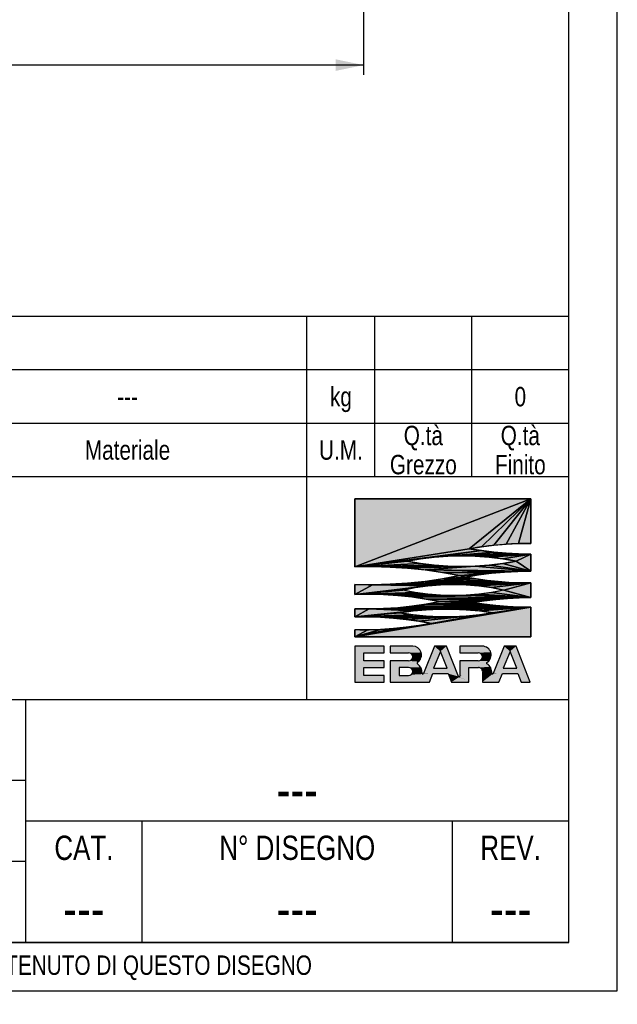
# Model space of a CAD drawing. Header units: millimetres. Extents: x 0 to 840, y -3 to 594.
# Tile 7 of 10: x 717 to 840, y -3 to 200. Entities that reach past the tile are written whole.
import ezdxf

# ---------------------------------------------------------------- set-up
doc = ezdxf.new("R2010")
doc.units = ezdxf.units.MM
doc.header["$LTSCALE"] = 46.2
doc.layers.get('0').update_dxf_attribs({"linetype": 'CONTINUOUS'})
doc.layers.add('DETTAGLI', color=7, linetype='CONTINUOUS')
doc.layers.add('QUOTE', color=7, linetype='CONTINUOUS')
doc.styles.get("Standard").update_dxf_attribs({"font": 'txt', "width": 0.8})
doc.dimstyles.new('DIMSTYLE_1', dxfattribs={"dimtxt": 6, "dimasz": 5.8, "dimexe": 1, "dimexo": 2, "dimgap": 0.75, "dimtad": 1, "dimdec": 3, "dimtxsty": 'Standard', "dimblk": '_FILLED', "dimblk1": '_FILLED', "dimblk2": '_FILLED', "dimcen": 0.09, "dimadec": 0, "dimazin": 0, "dimtp": 0.5, "dimtm": 0.5, "dimtfac": 1, "dimtdec": 3, "dimtofl": 0, "dimtmove": 0, "dimatfit": 3, "dimldrblk": '_FILLED', "dimfxl": 1, "dimtolj": 1, "dimarcsym": 0})

# ---------------------------------------------------------------- blocks, each defined once
blk = doc.blocks.new('SYMBOL_6_BL0', base_point=(804.25, 82.53))
at = {"color": 7, "linetype": 'Continuous'}
for p, q in [((822.18, 101.41), (785.87, 87.4)), ((785.87, 101.41), (785.87, 87.4)), ((785.87, 87.4), (822.18, 101.41)), ((822.18, 101.41), (785.87, 101.41)), ((785.87, 101.41), (822.18, 101.41)), ((785.87, 87.4), (785.87, 101.41)), ((822.18, 101.41), (809.46, 91.15)), ((809.46, 91.15), (822.18, 101.41)), ((822.18, 101.41), (811.99, 91.55)), ((811.99, 91.55), (822.18, 101.41)), ((822.18, 101.41), (814.53, 91.86)), ((814.53, 91.86), (822.18, 101.41)), ((822.18, 101.41), (817.07, 92.08)), ((817.07, 92.08), (822.18, 101.41)), ((822.18, 101.41), (819.63, 92.21)), ((819.63, 92.21), (822.18, 101.41)), ((822.18, 92.25), (822.18, 101.41)), ((822.18, 101.41), (822.18, 92.25)), ((809.46, 91.15), (811.99, 91.55)), ((811.99, 91.55), (814.53, 91.86)), ((814.53, 91.86), (817.07, 92.08)), ((817.07, 92.08), (819.63, 92.21)), ((819.63, 92.21), (822.18, 92.25)), ((809.46, 91.15), (785.87, 87.4)), ((785.87, 87.4), (809.46, 91.15)), ((811.99, 90.75), (785.87, 87.4)), ((785.87, 87.4), (811.99, 90.75)), ((802.23, 89.43), (785.87, 87.4)), ((785.87, 87.4), (802.23, 89.43)), ((799.42, 89.08), (802.23, 89.43)), ((811.99, 90.75), (802.23, 89.43)), ((802.23, 89.43), (811.99, 90.75)), ((814.53, 90.44), (802.23, 89.43)), ((802.23, 89.43), (814.53, 90.44)), ((802.23, 89.43), (805.06, 89.64)), ((814.53, 90.44), (805.06, 89.64)), ((805.06, 89.64), (814.53, 90.44)), ((817.07, 90.22), (805.06, 89.64)), ((805.06, 89.64), (817.07, 90.22)), ((819.63, 90.09), (805.06, 89.64)), ((805.06, 89.64), (819.63, 90.09)), ((805.06, 89.64), (807.89, 89.71)), ((819.63, 90.09), (807.89, 89.71)), ((807.89, 89.71), (819.63, 90.09)), ((807.89, 89.71), (822.18, 90.05)), ((822.18, 90.05), (807.89, 89.71)), ((807.89, 89.71), (810.72, 89.64)), ((811.99, 90.75), (809.46, 91.15)), ((810.72, 89.64), (822.18, 90.05)), ((822.18, 90.05), (810.72, 89.64)), ((810.72, 89.64), (813.55, 89.43)), ((814.53, 90.44), (811.99, 90.75)), ((813.55, 89.43), (822.18, 90.05)), ((822.18, 90.05), (813.55, 89.43)), ((813.55, 89.43), (816.36, 89.08)), ((817.07, 90.22), (814.53, 90.44)), ((816.36, 89.08), (822.18, 90.05)), ((822.18, 90.05), (816.36, 89.08)), ((819.63, 90.09), (817.07, 90.22)), ((819.15, 88.59), (822.18, 90.05)), ((822.18, 90.05), (819.15, 88.59)), ((822.18, 90.05), (819.63, 90.09)), ((822.18, 86.51), (822.18, 90.05)), ((822.18, 90.05), (822.18, 86.51)), ((799.42, 89.08), (785.87, 87.4)), ((785.87, 87.4), (799.42, 89.08)), ((796.63, 88.59), (785.87, 87.4)), ((785.87, 87.4), (796.63, 88.59)), ((799.42, 88.1), (785.87, 87.4)), ((785.87, 87.4), (799.42, 88.1)), ((802.23, 87.75), (785.87, 87.4)), ((785.87, 87.4), (802.23, 87.75)), ((785.87, 87.4), (789.5, 87.46)), ((802.23, 87.75), (789.5, 87.46)), ((789.5, 87.46), (802.23, 87.75)), ((805.06, 87.54), (789.5, 87.46)), ((789.5, 87.46), (805.06, 87.54)), ((789.5, 87.46), (807.89, 87.47)), ((807.89, 87.47), (789.5, 87.46)), ((789.5, 87.46), (793.13, 87.37)), ((793.13, 87.37), (807.89, 87.47)), ((807.89, 87.47), (793.13, 87.37)), ((793.13, 87.37), (796.75, 87.14)), ((796.63, 88.59), (799.42, 89.08)), ((799.42, 88.1), (796.63, 88.59)), ((796.75, 87.14), (810.72, 87.54)), ((810.72, 87.54), (796.75, 87.14)), ((796.75, 87.14), (807.89, 87.47)), ((807.89, 87.47), (796.75, 87.14)), ((802.23, 87.75), (799.42, 88.1)), ((800.36, 86.77), (810.72, 87.54)), ((810.72, 87.54), (800.36, 86.77)), ((805.06, 87.54), (802.23, 87.75)), ((807.89, 87.47), (805.06, 87.54)), ((810.72, 87.54), (807.89, 87.47)), ((813.55, 87.75), (810.72, 87.54)), ((822.18, 86.51), (810.72, 87.54)), ((810.72, 87.54), (822.18, 86.51)), ((816.36, 88.1), (813.55, 87.75)), ((822.18, 86.51), (813.55, 87.75)), ((813.55, 87.75), (822.18, 86.51)), ((816.36, 89.08), (819.15, 88.59)), ((819.15, 88.59), (816.36, 88.1)), ((822.18, 86.51), (816.36, 88.1)), ((816.36, 88.1), (822.18, 86.51)), ((822.18, 86.51), (819.15, 88.59)), ((819.15, 88.59), (822.18, 86.51)), ((796.75, 87.14), (800.36, 86.77)), ((800.36, 86.77), (822.18, 86.51)), ((822.18, 86.51), (800.36, 86.77)), ((800.36, 86.77), (819.47, 86.48)), ((800.36, 86.77), (803.95, 86.25)), ((819.47, 86.48), (800.36, 86.77)), ((819.47, 86.48), (803.95, 86.25)), ((803.95, 86.25), (819.47, 86.48)), ((803.95, 86.25), (816.76, 86.34)), ((816.76, 86.34), (803.95, 86.25)), ((803.95, 86.25), (814.06, 86.1)), ((803.95, 86.25), (807.52, 85.6)), ((814.06, 86.1), (803.95, 86.25)), ((807.52, 85.6), (803.95, 84.94)), ((803.95, 84.94), (808.7, 85.31)), ((808.7, 85.31), (803.95, 84.94)), ((814.06, 86.1), (807.52, 85.6)), ((807.52, 85.6), (814.06, 86.1)), ((807.52, 85.6), (811.37, 85.76)), ((811.37, 85.76), (807.52, 85.6)), ((807.52, 85.6), (808.7, 85.31)), ((808.7, 85.31), (807.52, 85.6)), ((808.7, 85.31), (811.37, 85.76)), ((810.92, 84.92), (808.7, 85.31)), ((811.37, 85.76), (814.06, 86.1)), ((814.06, 86.1), (816.76, 86.34)), ((816.76, 86.34), (819.47, 86.48)), ((819.47, 86.48), (822.18, 86.51)), ((785.87, 83.79), (785.87, 81.71)), ((789.5, 83.73), (785.87, 83.79)), ((785.87, 81.71), (785.87, 83.79)), ((789.5, 83.73), (785.87, 81.71)), ((785.87, 81.71), (789.5, 83.73)), ((800.94, 83.49), (785.87, 81.71)), ((785.87, 81.71), (800.94, 83.49)), ((793.13, 83.82), (789.5, 83.73)), ((789.5, 83.73), (806.18, 83.78)), ((806.18, 83.78), (789.5, 83.73)), ((789.5, 83.73), (803.56, 83.71)), ((803.56, 83.71), (789.5, 83.73)), ((789.5, 83.73), (800.94, 83.49)), ((800.94, 83.49), (789.5, 83.73)), ((793.13, 83.82), (822.18, 84.1)), ((822.18, 84.1), (793.13, 83.82)), ((796.75, 84.05), (793.13, 83.82)), ((806.18, 83.78), (793.13, 83.82)), ((793.13, 83.82), (806.18, 83.78)), ((800.36, 84.42), (796.75, 84.05)), ((815.41, 84.36), (796.75, 84.05)), ((796.75, 84.05), (815.41, 84.36)), ((817.66, 84.2), (796.75, 84.05)), ((796.75, 84.05), (817.66, 84.2)), ((819.92, 84.11), (796.75, 84.05)), ((796.75, 84.05), (819.92, 84.11)), ((796.75, 84.05), (822.18, 84.1)), ((822.18, 84.1), (796.75, 84.05)), ((798.33, 83.13), (800.94, 83.49)), ((803.95, 84.94), (800.36, 84.42)), ((810.92, 84.92), (800.36, 84.42)), ((800.36, 84.42), (810.92, 84.92)), ((800.36, 84.42), (813.16, 84.6)), ((813.16, 84.6), (800.36, 84.42)), ((800.36, 84.42), (815.41, 84.36)), ((815.41, 84.36), (800.36, 84.42)), ((800.94, 83.49), (803.56, 83.71)), ((803.56, 83.71), (806.18, 83.78)), ((803.95, 84.94), (810.92, 84.92)), ((810.92, 84.92), (803.95, 84.94)), ((806.18, 83.78), (822.18, 84.1)), ((822.18, 84.1), (806.18, 83.78)), ((806.18, 83.78), (808.81, 83.71)), ((808.81, 83.71), (822.18, 84.1)), ((822.18, 84.1), (808.81, 83.71)), ((808.81, 83.71), (811.43, 83.49)), ((813.16, 84.6), (810.92, 84.92)), ((811.43, 83.49), (822.18, 84.1)), ((822.18, 84.1), (811.43, 83.49)), ((811.43, 83.49), (814.03, 83.13)), ((815.41, 84.36), (813.16, 84.6)), ((814.03, 83.13), (822.18, 84.1)), ((822.18, 84.1), (814.03, 83.13)), ((817.66, 84.2), (815.41, 84.36)), ((816.61, 82.63), (822.18, 84.1)), ((822.18, 84.1), (816.61, 82.63)), ((819.92, 84.11), (817.66, 84.2)), ((822.18, 84.1), (819.92, 84.11)), ((822.18, 81.07), (822.18, 84.1)), ((822.18, 84.1), (822.18, 81.07)), ((798.33, 83.13), (785.87, 81.71)), ((785.87, 81.71), (798.33, 83.13)), ((795.75, 82.63), (785.87, 81.71)), ((785.87, 81.71), (795.75, 82.63)), ((798.33, 82.15), (785.87, 81.71)), ((785.87, 81.71), (798.33, 82.15)), ((785.87, 81.71), (788.83, 81.76)), ((798.33, 82.15), (788.83, 81.76)), ((788.83, 81.76), (798.33, 82.15)), ((788.83, 81.76), (800.94, 81.8)), ((800.94, 81.8), (788.83, 81.76)), ((788.83, 81.76), (791.78, 81.69)), ((791.78, 81.69), (800.94, 81.8)), ((800.94, 81.8), (791.78, 81.69)), ((791.78, 81.69), (803.56, 81.6)), ((791.78, 81.69), (794.72, 81.51)), ((803.56, 81.6), (791.78, 81.69)), ((803.56, 81.6), (794.72, 81.51)), ((794.72, 81.51), (803.56, 81.6)), ((794.72, 81.51), (806.18, 81.53)), ((806.18, 81.53), (794.72, 81.51)), ((794.72, 81.51), (797.66, 81.21)), ((795.75, 82.63), (798.33, 83.13)), ((798.33, 82.15), (795.75, 82.63)), ((797.66, 81.21), (808.81, 81.6)), ((808.81, 81.6), (797.66, 81.21)), ((797.66, 81.21), (806.18, 81.53)), ((806.18, 81.53), (797.66, 81.21)), ((797.66, 81.21), (822.18, 81.07)), ((797.66, 81.21), (800.58, 80.78)), ((822.18, 81.07), (797.66, 81.21)), ((800.94, 81.8), (798.33, 82.15)), ((803.56, 81.6), (800.94, 81.8)), ((806.18, 81.53), (803.56, 81.6)), ((808.81, 81.6), (806.18, 81.53)), ((811.43, 81.8), (808.81, 81.6)), ((822.18, 81.07), (808.81, 81.6)), ((808.81, 81.6), (822.18, 81.07)), ((814.03, 82.15), (811.43, 81.8)), ((822.18, 81.07), (811.43, 81.8)), ((811.43, 81.8), (822.18, 81.07)), ((814.03, 83.13), (816.61, 82.63)), ((816.61, 82.63), (814.03, 82.15)), ((822.18, 81.07), (814.03, 82.15)), ((814.03, 82.15), (822.18, 81.07)), ((822.18, 81.07), (816.61, 82.63)), ((816.61, 82.63), (822.18, 81.07)), ((797.66, 79.29), (794.72, 78.99)), ((817.35, 79.25), (794.72, 78.99)), ((794.72, 78.99), (817.35, 79.25)), ((800.58, 79.71), (797.66, 79.29)), ((797.66, 79.29), (814.94, 79.45)), ((814.94, 79.45), (797.66, 79.29)), ((797.66, 79.29), (817.35, 79.25)), ((817.35, 79.25), (797.66, 79.29)), ((822.18, 81.07), (800.58, 80.78)), ((800.58, 80.78), (822.18, 81.07)), ((819.77, 81.02), (800.58, 80.78)), ((800.58, 80.78), (819.77, 81.02)), ((800.58, 80.78), (817.35, 80.89)), ((817.35, 80.89), (800.58, 80.78)), ((800.58, 80.78), (814.94, 80.69)), ((800.58, 80.78), (803.49, 80.25)), ((814.94, 80.69), (800.58, 80.78)), ((803.49, 80.25), (800.58, 79.71)), ((810.14, 80.07), (800.58, 79.71)), ((800.58, 79.71), (810.14, 80.07)), ((800.58, 79.71), (812.54, 79.72)), ((812.54, 79.72), (800.58, 79.71)), ((800.58, 79.71), (814.94, 79.45)), ((814.94, 79.45), (800.58, 79.71)), ((814.94, 80.69), (803.49, 80.25)), ((803.49, 80.25), (814.94, 80.69)), ((803.49, 80.25), (812.54, 80.42)), ((812.54, 80.42), (803.49, 80.25)), ((803.49, 80.25), (810.14, 80.07)), ((810.14, 80.07), (803.49, 80.25)), ((810.14, 80.07), (812.54, 80.42)), ((812.54, 79.72), (810.14, 80.07)), ((812.54, 80.42), (814.94, 80.69)), ((814.94, 79.45), (812.54, 79.72)), ((814.94, 80.69), (817.35, 80.89)), ((817.35, 79.25), (814.94, 79.45)), ((817.35, 80.89), (819.77, 81.02)), ((819.77, 79.13), (817.35, 79.25)), ((819.77, 81.02), (822.18, 81.07)), ((785.87, 73), (822.18, 79.07)), ((822.18, 79.07), (785.87, 73)), ((785.87, 78.78), (785.87, 77.08)), ((788.83, 78.73), (785.87, 78.78)), ((785.87, 77.08), (785.87, 78.78)), ((788.83, 78.73), (785.87, 77.08)), ((785.87, 77.08), (788.83, 78.73)), ((797.88, 78.31), (785.87, 77.08)), ((785.87, 77.08), (797.88, 78.31)), ((795.17, 77.92), (785.87, 77.08)), ((785.87, 77.08), (795.17, 77.92)), ((797.88, 77.53), (785.87, 77.08)), ((785.87, 77.08), (797.88, 77.53)), ((800.61, 77.26), (785.87, 77.08)), ((785.87, 77.08), (800.61, 77.26)), ((800.61, 77.26), (788.52, 77.1)), ((788.52, 77.1), (800.61, 77.26)), ((788.52, 77.1), (806.09, 77.13)), ((803.35, 77.13), (788.52, 77.1)), ((788.52, 77.1), (803.35, 77.13)), ((806.09, 77.13), (788.52, 77.1)), ((788.83, 78.73), (822.18, 79.07)), ((822.18, 79.07), (788.83, 78.73)), ((791.78, 78.8), (788.83, 78.73)), ((803.35, 78.7), (788.83, 78.73)), ((788.83, 78.73), (800.61, 78.57)), ((800.61, 78.57), (788.83, 78.73)), ((788.83, 78.73), (797.88, 78.31)), ((797.88, 78.31), (788.83, 78.73)), ((788.83, 78.73), (803.35, 78.7)), ((791.17, 77.03), (806.09, 77.13)), ((806.09, 77.13), (791.17, 77.03)), ((791.78, 78.8), (822.18, 79.07)), ((822.18, 79.07), (791.78, 78.8)), ((794.72, 78.99), (791.78, 78.8)), ((793.82, 76.86), (806.09, 77.13)), ((806.09, 77.13), (793.82, 76.86)), ((819.77, 79.13), (794.72, 78.99)), ((794.72, 78.99), (819.77, 79.13)), ((794.72, 78.99), (822.18, 79.07)), ((822.18, 79.07), (794.72, 78.99)), ((795.17, 77.92), (797.88, 78.31)), ((797.88, 77.53), (795.17, 77.92)), ((796.46, 76.59), (808.83, 77.26)), ((808.83, 77.26), (796.46, 76.59)), ((796.46, 76.59), (806.09, 77.13)), ((806.09, 77.13), (796.46, 76.59)), ((797.88, 78.31), (800.61, 78.57)), ((800.61, 77.26), (797.88, 77.53)), ((799.08, 75.31), (822.18, 79.07)), ((822.18, 79.07), (799.08, 75.31)), ((799.08, 76.23), (811.56, 77.53)), ((811.56, 77.53), (799.08, 76.23)), ((799.08, 76.23), (808.83, 77.26)), ((808.83, 77.26), (799.08, 76.23)), ((800.61, 78.57), (803.35, 78.7)), ((803.35, 77.13), (800.61, 77.26)), ((801.69, 75.76), (822.18, 79.07)), ((822.18, 79.07), (801.69, 75.76)), ((801.69, 75.76), (814.28, 77.92)), ((814.28, 77.92), (801.69, 75.76)), ((801.69, 75.76), (811.56, 77.53)), ((811.56, 77.53), (801.69, 75.76)), ((803.35, 78.7), (822.18, 79.07)), ((822.18, 79.07), (803.35, 78.7)), ((803.35, 78.7), (806.09, 78.7)), ((806.09, 77.13), (803.35, 77.13)), ((806.09, 78.7), (822.18, 79.07)), ((822.18, 79.07), (806.09, 78.7)), ((806.09, 78.7), (808.83, 78.57)), ((808.83, 77.26), (806.09, 77.13)), ((808.83, 78.57), (822.18, 79.07)), ((822.18, 79.07), (808.83, 78.57)), ((808.83, 78.57), (811.56, 78.31)), ((811.56, 77.53), (808.83, 77.26)), ((811.56, 78.31), (822.18, 79.07)), ((822.18, 79.07), (811.56, 78.31)), ((811.56, 78.31), (814.28, 77.92)), ((814.28, 77.92), (811.56, 77.53)), ((814.28, 77.92), (822.18, 79.07)), ((822.18, 79.07), (814.28, 77.92)), ((822.18, 79.07), (819.77, 79.13)), ((822.18, 73), (822.18, 79.07)), ((822.18, 79.07), (822.18, 73)), ((785.87, 77.08), (788.52, 77.1)), ((785.87, 73), (799.08, 75.31)), ((799.08, 75.31), (785.87, 73)), ((788.52, 77.1), (791.17, 77.03)), ((791.17, 77.03), (793.82, 76.86)), ((793.82, 76.86), (796.46, 76.59)), ((796.46, 76.59), (799.08, 76.23)), ((799.08, 75.31), (796.46, 74.95)), ((799.08, 76.23), (801.69, 75.76)), ((801.69, 75.76), (799.08, 75.31)), ((785.87, 73), (796.46, 74.95)), ((796.46, 74.95), (785.87, 73)), ((785.87, 73), (793.82, 74.68)), ((793.82, 74.68), (785.87, 73)), ((785.87, 73), (791.17, 74.51)), ((791.17, 74.51), (785.87, 73)), ((785.87, 74.46), (785.87, 73)), ((788.52, 74.44), (785.87, 74.46)), ((785.87, 73), (785.87, 74.46)), ((785.87, 73), (788.52, 74.44)), ((788.52, 74.44), (785.87, 73)), ((791.17, 74.51), (788.52, 74.44)), ((793.82, 74.68), (791.17, 74.51)), ((796.46, 74.95), (793.82, 74.68)), ((785.87, 73), (822.18, 73)), ((822.18, 73), (785.87, 73)), ((791.93, 71.05), (785.87, 71.05)), ((785.87, 71.05), (785.87, 63.66)), ((791.93, 69.71), (791.93, 71.05)), ((797.81, 71.05), (793.16, 71.05)), ((793.16, 71.05), (793.16, 69.71)), ((802.29, 71.05), (800.03, 65.39)), ((804.75, 71.05), (802.29, 71.05)), ((807.25, 64.8), (804.75, 71.05)), ((812.17, 71.05), (807.52, 71.05)), ((807.52, 71.05), (807.52, 69.71)), ((816.65, 71.05), (814.39, 65.41)), ((819.11, 71.05), (816.65, 71.05)), ((822.06, 63.66), (819.11, 71.05)), ((787.72, 69.71), (791.93, 69.71)), ((787.72, 68.02), (787.72, 69.71)), ((793.16, 69.71), (796.97, 69.71)), ((803.52, 69.99), (802.12, 66.5)), ((804.91, 66.5), (803.52, 69.99)), ((807.52, 69.71), (811.33, 69.71)), ((817.88, 69.99), (816.48, 66.5)), ((819.27, 66.5), (817.88, 69.99)), ((791.93, 68.02), (787.72, 68.02)), ((791.93, 66.69), (791.93, 68.02)), ((796.97, 68.02), (793.16, 68.02)), ((793.16, 68.02), (793.16, 63.66)), ((811.33, 68.02), (807.52, 68.02)), ((807.52, 68.02), (807.52, 64.85)), ((787.72, 66.69), (791.93, 66.69)), ((787.72, 64.99), (787.72, 66.69)), ((791.93, 64.99), (787.72, 64.99)), ((791.93, 63.66), (791.93, 64.99)), ((796.97, 66.69), (795, 66.69)), ((795, 66.69), (795, 64.99)), ((795, 64.99), (796.97, 64.99)), ((801.24, 63.66), (801.94, 65.4)), ((801.94, 65.4), (805.1, 65.4)), ((802.12, 66.5), (804.91, 66.5)), ((805.1, 65.4), (805.79, 63.66)), ((809.36, 66.69), (811.37, 66.69)), ((809.36, 63.66), (809.36, 66.69)), ((812.17, 65.87), (812.17, 63.66)), ((815.6, 63.66), (816.3, 65.4)), ((816.3, 65.4), (819.46, 65.4)), ((816.48, 66.5), (819.27, 66.5)), ((819.46, 65.4), (820.15, 63.66)), ((785.87, 63.66), (791.93, 63.66)), ((793.16, 63.66), (801.24, 63.66)), ((805.79, 63.66), (809.36, 63.66)), ((812.17, 63.66), (815.6, 63.66)), ((820.15, 63.66), (822.06, 63.66))]:
    blk.add_line(p, q, dxfattribs=at)
for centre, radius, start, end in [((822.08, 19.39), 72.86, 89.9211, 99.9748), ((807.89, 32.57), 57.14, 78.6329, 101.3671), ((822.08, 162.71), 72.67, 259.9974, 270.0791), ((789.13, -4.15), 91.61, 78.415, 92.0347), ((807.89, 144.64), 57.17, 258.6407, 281.3593), ((789.13, 175.34), 91.61, 267.9653, 281.585), ((821.62, 16), 70.51, 89.5451, 100.5654), ((821.39, 150.82), 66.73, 259.0346, 270.6838), ((806.18, 35.66), 48.12, 77.4794, 102.5209), ((788.62, 8.02), 73.74, 78.37, 92.1352), ((806.18, 131.18), 49.65, 257.8721, 282.1282), ((788.62, 152.47), 73.74, 267.8648, 281.63), ((822.62, 2.61), 78.46, 90.321, 99.1535), ((822.62, 157.53), 78.46, 260.8465, 269.679), ((804.72, 21.31), 57.41, 80.419, 99.581), ((804.72, 134.43), 57.31, 260.4022, 279.5978), ((787.9, 5.53), 71.57, 78.8935, 91.6259), ((787.83, 147.3), 72.86, 268.4651, 280.9705), ((797.81, 69.24), 1.81, 303.3213, 89.9975), ((812.18, 69.24), 1.81, 300.7885, 90.0231), ((796.97, 68.87), 0.846, 270.0055, 89.9945), ((811.33, 68.87), 0.846, 270.0055, 89.9945), ((798.92, 67.56), 0.2, 123.3413, 236.2957), ((797.62, 65.61), 2.14, 355.8945, 56.313), ((813.17, 67.56), 0.14, 120.8173, 238.5397), ((811.98, 65.61), 2.15, 356.413, 58.5531), ((796.97, 65.84), 0.846, 270.0056, 89.9944), ((799.9, 65.45), 0.14, 175.9511, 338.0176), ((811.37, 65.88), 0.809, 359.4794, 89.9999), ((814.26, 65.47), 0.14, 176.4576, 338.0865), ((807.38, 64.85), 0.14, 201.7137, 0.004)]:
    blk.add_arc(centre, radius, start, end, dxfattribs=at)
for points in [[(785.87, 87.4), (822.18, 101.41), (809.46, 91.15)], [(785.87, 87.4), (785.87, 101.41), (822.18, 101.41)], [(809.46, 91.15), (822.18, 101.41), (811.99, 91.55)], [(811.99, 91.55), (822.18, 101.41), (814.53, 91.86)], [(814.53, 91.86), (822.18, 101.41), (817.07, 92.08)], [(817.07, 92.08), (822.18, 101.41), (819.63, 92.21)], [(819.63, 92.21), (822.18, 101.41), (822.18, 92.25)], [(785.87, 87.4), (809.46, 91.15), (811.99, 90.75)], [(785.87, 87.4), (811.99, 90.75), (802.23, 89.43)], [(785.87, 87.4), (802.23, 89.43), (799.42, 89.08)], [(802.23, 89.43), (811.99, 90.75), (814.53, 90.44)], [(802.23, 89.43), (814.53, 90.44), (805.06, 89.64)], [(805.06, 89.64), (814.53, 90.44), (817.07, 90.22)], [(805.06, 89.64), (817.07, 90.22), (819.63, 90.09)], [(805.06, 89.64), (819.63, 90.09), (807.89, 89.71)], [(807.89, 89.71), (819.63, 90.09), (822.18, 90.05)], [(822.18, 90.05), (810.72, 89.64), (807.89, 89.71)], [(822.18, 90.05), (813.55, 89.43), (810.72, 89.64)], [(822.18, 90.05), (816.36, 89.08), (813.55, 89.43)], [(822.18, 90.05), (819.15, 88.59), (816.36, 89.08)], [(822.18, 90.05), (822.18, 86.51), (819.15, 88.59)], [(785.87, 87.4), (799.42, 89.08), (796.63, 88.59)], [(785.87, 87.4), (796.63, 88.59), (799.42, 88.1)], [(785.87, 87.4), (799.42, 88.1), (802.23, 87.75)], [(785.87, 87.4), (802.23, 87.75), (789.5, 87.46)], [(789.5, 87.46), (802.23, 87.75), (805.06, 87.54)], [(789.5, 87.46), (805.06, 87.54), (807.89, 87.47)], [(807.89, 87.47), (793.13, 87.37), (789.5, 87.46)], [(807.89, 87.47), (796.75, 87.14), (793.13, 87.37)], [(810.72, 87.54), (796.75, 87.14), (807.89, 87.47)], [(810.72, 87.54), (800.36, 86.77), (796.75, 87.14)], [(810.72, 87.54), (822.18, 86.51), (800.36, 86.77)], [(813.55, 87.75), (822.18, 86.51), (810.72, 87.54)], [(816.36, 88.1), (822.18, 86.51), (813.55, 87.75)], [(819.15, 88.59), (822.18, 86.51), (816.36, 88.1)], [(819.47, 86.48), (800.36, 86.77), (822.18, 86.51)], [(803.95, 86.25), (800.36, 86.77), (819.47, 86.48)], [(803.95, 86.25), (819.47, 86.48), (816.76, 86.34)], [(816.76, 86.34), (814.06, 86.1), (803.95, 86.25)], [(807.52, 85.6), (803.95, 86.25), (814.06, 86.1)], [(803.95, 84.94), (807.52, 85.6), (808.7, 85.31)], [(808.7, 85.31), (810.92, 84.92), (803.95, 84.94)], [(807.52, 85.6), (814.06, 86.1), (811.37, 85.76)], [(811.37, 85.76), (808.7, 85.31), (807.52, 85.6)], [(785.87, 81.71), (785.87, 83.79), (789.5, 83.73)], [(785.87, 81.71), (789.5, 83.73), (800.94, 83.49)], [(785.87, 81.71), (800.94, 83.49), (798.33, 83.13)], [(789.5, 83.73), (793.13, 83.82), (806.18, 83.78)], [(806.18, 83.78), (803.56, 83.71), (789.5, 83.73)], [(800.94, 83.49), (789.5, 83.73), (803.56, 83.71)], [(822.18, 84.1), (793.13, 83.82), (796.75, 84.05)], [(822.18, 84.1), (806.18, 83.78), (793.13, 83.82)], [(796.75, 84.05), (800.36, 84.42), (815.41, 84.36)], [(796.75, 84.05), (815.41, 84.36), (817.66, 84.2)], [(796.75, 84.05), (817.66, 84.2), (819.92, 84.11)], [(796.75, 84.05), (819.92, 84.11), (822.18, 84.1)], [(800.36, 84.42), (803.95, 84.94), (810.92, 84.92)], [(800.36, 84.42), (810.92, 84.92), (813.16, 84.6)], [(813.16, 84.6), (815.41, 84.36), (800.36, 84.42)], [(822.18, 84.1), (808.81, 83.71), (806.18, 83.78)], [(822.18, 84.1), (811.43, 83.49), (808.81, 83.71)], [(822.18, 84.1), (814.03, 83.13), (811.43, 83.49)], [(822.18, 84.1), (816.61, 82.63), (814.03, 83.13)], [(822.18, 84.1), (822.18, 81.07), (816.61, 82.63)], [(785.87, 81.71), (798.33, 83.13), (795.75, 82.63)], [(785.87, 81.71), (795.75, 82.63), (798.33, 82.15)], [(785.87, 81.71), (798.33, 82.15), (788.83, 81.76)], [(788.83, 81.76), (798.33, 82.15), (800.94, 81.8)], [(800.94, 81.8), (791.78, 81.69), (788.83, 81.76)], [(800.94, 81.8), (803.56, 81.6), (791.78, 81.69)], [(794.72, 81.51), (791.78, 81.69), (803.56, 81.6)], [(794.72, 81.51), (803.56, 81.6), (806.18, 81.53)], [(806.18, 81.53), (797.66, 81.21), (794.72, 81.51)], [(808.81, 81.6), (797.66, 81.21), (806.18, 81.53)], [(808.81, 81.6), (822.18, 81.07), (797.66, 81.21)], [(800.58, 80.78), (797.66, 81.21), (822.18, 81.07)], [(811.43, 81.8), (822.18, 81.07), (808.81, 81.6)], [(814.03, 82.15), (822.18, 81.07), (811.43, 81.8)], [(816.61, 82.63), (822.18, 81.07), (814.03, 82.15)], [(794.72, 78.99), (797.66, 79.29), (817.35, 79.25)], [(794.72, 78.99), (817.35, 79.25), (819.77, 79.13)], [(797.66, 79.29), (800.58, 79.71), (814.94, 79.45)], [(814.94, 79.45), (817.35, 79.25), (797.66, 79.29)], [(800.58, 80.78), (822.18, 81.07), (819.77, 81.02)], [(800.58, 80.78), (819.77, 81.02), (817.35, 80.89)], [(817.35, 80.89), (814.94, 80.69), (800.58, 80.78)], [(803.49, 80.25), (800.58, 80.78), (814.94, 80.69)], [(800.58, 79.71), (803.49, 80.25), (810.14, 80.07)], [(800.58, 79.71), (810.14, 80.07), (812.54, 79.72)], [(812.54, 79.72), (814.94, 79.45), (800.58, 79.71)], [(803.49, 80.25), (814.94, 80.69), (812.54, 80.42)], [(812.54, 80.42), (810.14, 80.07), (803.49, 80.25)], [(822.18, 79.07), (785.87, 73), (799.08, 75.31)], [(822.18, 79.07), (822.18, 73), (785.87, 73)], [(785.87, 77.08), (785.87, 78.78), (788.83, 78.73)], [(785.87, 77.08), (788.83, 78.73), (797.88, 78.31)], [(785.87, 77.08), (797.88, 78.31), (795.17, 77.92)], [(785.87, 77.08), (795.17, 77.92), (797.88, 77.53)], [(785.87, 77.08), (797.88, 77.53), (800.61, 77.26)], [(785.87, 77.08), (800.61, 77.26), (788.52, 77.1)], [(788.52, 77.1), (800.61, 77.26), (803.35, 77.13)], [(788.52, 77.1), (803.35, 77.13), (806.09, 77.13)], [(806.09, 77.13), (791.17, 77.03), (788.52, 77.1)], [(822.18, 79.07), (788.83, 78.73), (791.78, 78.8)], [(822.18, 79.07), (803.35, 78.7), (788.83, 78.73)], [(800.61, 78.57), (788.83, 78.73), (803.35, 78.7)], [(797.88, 78.31), (788.83, 78.73), (800.61, 78.57)], [(806.09, 77.13), (793.82, 76.86), (791.17, 77.03)], [(822.18, 79.07), (791.78, 78.8), (794.72, 78.99)], [(806.09, 77.13), (796.46, 76.59), (793.82, 76.86)], [(794.72, 78.99), (819.77, 79.13), (822.18, 79.07)], [(808.83, 77.26), (796.46, 76.59), (806.09, 77.13)], [(808.83, 77.26), (799.08, 76.23), (796.46, 76.59)], [(822.18, 79.07), (799.08, 75.31), (801.69, 75.76)], [(811.56, 77.53), (799.08, 76.23), (808.83, 77.26)], [(811.56, 77.53), (801.69, 75.76), (799.08, 76.23)], [(822.18, 79.07), (801.69, 75.76), (814.28, 77.92)], [(814.28, 77.92), (801.69, 75.76), (811.56, 77.53)], [(822.18, 79.07), (806.09, 78.7), (803.35, 78.7)], [(822.18, 79.07), (808.83, 78.57), (806.09, 78.7)], [(822.18, 79.07), (811.56, 78.31), (808.83, 78.57)], [(822.18, 79.07), (814.28, 77.92), (811.56, 78.31)], [(799.08, 75.31), (785.87, 73), (796.46, 74.95)], [(796.46, 74.95), (785.87, 73), (793.82, 74.68)], [(793.82, 74.68), (785.87, 73), (791.17, 74.51)], [(791.17, 74.51), (785.87, 73), (788.52, 74.44)], [(785.87, 73), (785.87, 74.46), (788.52, 74.44)], [(791.93, 71.05), (787.72, 69.71), (785.87, 71.05)], [(785.87, 63.66), (785.87, 71.05), (787.72, 69.71)], [(791.93, 71.05), (787.72, 69.71), (785.87, 71.05)], [(785.87, 63.66), (785.87, 71.05), (787.72, 69.71)], [(791.93, 71.05), (791.93, 69.71), (787.72, 69.71)], [(791.93, 71.05), (791.93, 69.71), (787.72, 69.71)], [(798.05, 71.03), (793.16, 69.71), (797.81, 71.05)], [(793.16, 69.71), (793.16, 71.05), (797.81, 71.05)], [(800.03, 65.39), (802.29, 71.05), (803.52, 69.99)], [(804.75, 71.05), (803.52, 69.99), (802.29, 71.05)], [(803.52, 69.99), (804.75, 71.05), (804.91, 66.5)], [(804.91, 66.5), (804.75, 71.05), (805.1, 65.4)], [(804.75, 71.05), (807.25, 64.8), (805.1, 65.4)], [(812.4, 71.03), (807.52, 69.71), (812.17, 71.05)], [(807.52, 69.71), (807.52, 71.05), (812.17, 71.05)], [(814.39, 65.41), (816.65, 71.05), (817.88, 69.99)], [(819.11, 71.05), (817.88, 69.99), (816.65, 71.05)], [(817.88, 69.99), (819.11, 71.05), (819.27, 66.5)], [(819.27, 66.5), (819.11, 71.05), (819.46, 65.4)], [(819.46, 65.4), (819.11, 71.05), (820.15, 63.66)], [(819.11, 71.05), (822.06, 63.66), (820.15, 63.66)], [(787.72, 68.02), (785.87, 63.66), (787.72, 69.71)], [(787.72, 68.02), (785.87, 63.66), (787.72, 69.71)], [(798.27, 70.99), (793.16, 69.71), (798.05, 71.03)], [(798.49, 70.91), (793.16, 69.71), (798.27, 70.99)], [(798.7, 70.81), (793.16, 69.71), (798.49, 70.91)], [(798.89, 70.69), (793.16, 69.71), (798.7, 70.81)], [(799.07, 70.54), (793.16, 69.71), (798.89, 70.69)], [(799.23, 70.37), (793.16, 69.71), (799.07, 70.54)], [(799.36, 70.18), (793.16, 69.71), (799.23, 70.37)], [(799.47, 69.97), (793.16, 69.71), (799.36, 70.18)], [(799.55, 69.76), (793.16, 69.71), (799.47, 69.97)], [(793.16, 69.71), (799.55, 69.76), (796.97, 69.71)], [(796.97, 69.71), (799.55, 69.76), (797.08, 69.71)], [(797.08, 69.71), (799.55, 69.76), (797.19, 69.68)], [(797.19, 69.68), (799.55, 69.76), (797.29, 69.65)], [(797.29, 69.65), (799.55, 69.76), (797.39, 69.6)], [(797.39, 69.6), (799.55, 69.76), (797.48, 69.54)], [(799.55, 69.76), (799.6, 69.53), (797.48, 69.54)], [(797.57, 69.47), (797.48, 69.54), (799.6, 69.53)], [(797.57, 69.47), (799.6, 69.53), (797.64, 69.38)], [(799.6, 69.53), (799.62, 69.3), (797.64, 69.38)], [(797.7, 69.29), (797.64, 69.38), (799.62, 69.3)], [(797.7, 69.29), (799.62, 69.3), (797.75, 69.19)], [(797.75, 69.19), (799.62, 69.3), (797.79, 69.09)], [(799.62, 69.3), (799.62, 69.07), (797.79, 69.09)], [(797.81, 68.98), (797.79, 69.09), (799.62, 69.07)], [(797.81, 68.98), (799.62, 69.07), (797.81, 68.87)], [(799.62, 69.07), (799.58, 68.84), (797.81, 68.87)], [(802.12, 66.5), (800.03, 65.39), (803.52, 69.99)], [(812.62, 70.99), (807.52, 69.71), (812.4, 71.03)], [(812.83, 70.92), (807.52, 69.71), (812.62, 70.99)], [(813.04, 70.83), (807.52, 69.71), (812.83, 70.92)], [(813.23, 70.71), (807.52, 69.71), (813.04, 70.83)], [(813.4, 70.57), (807.52, 69.71), (813.23, 70.71)], [(813.56, 70.41), (807.52, 69.71), (813.4, 70.57)], [(813.69, 70.23), (807.52, 69.71), (813.56, 70.41)], [(813.8, 70.03), (807.52, 69.71), (813.69, 70.23)], [(813.89, 69.82), (807.52, 69.71), (813.8, 70.03)], [(807.52, 69.71), (813.89, 69.82), (811.33, 69.71)], [(811.33, 69.71), (813.89, 69.82), (811.44, 69.71)], [(811.44, 69.71), (813.89, 69.82), (811.55, 69.68)], [(811.55, 69.68), (813.89, 69.82), (811.65, 69.65)], [(813.89, 69.82), (813.95, 69.61), (811.65, 69.65)], [(811.75, 69.6), (811.65, 69.65), (813.95, 69.61)], [(811.75, 69.6), (813.95, 69.61), (811.84, 69.54)], [(811.84, 69.54), (813.95, 69.61), (811.93, 69.47)], [(813.95, 69.61), (813.98, 69.39), (811.93, 69.47)], [(812, 69.38), (811.93, 69.47), (813.98, 69.39)], [(812, 69.38), (813.98, 69.39), (812.06, 69.29)], [(812.06, 69.29), (813.98, 69.39), (812.11, 69.19)], [(813.98, 69.39), (813.98, 69.16), (812.11, 69.19)], [(812.15, 69.09), (812.11, 69.19), (813.98, 69.16)], [(812.15, 69.09), (813.98, 69.16), (812.17, 68.98)], [(813.98, 69.16), (813.96, 68.94), (812.17, 68.98)], [(816.48, 66.5), (814.39, 65.41), (817.88, 69.99)], [(787.72, 66.69), (785.87, 63.66), (787.72, 68.02)], [(787.72, 66.69), (785.87, 63.66), (787.72, 68.02)], [(791.93, 68.02), (791.93, 66.69), (787.72, 66.69)], [(791.93, 68.02), (787.72, 66.69), (787.72, 68.02)], [(791.93, 68.02), (791.93, 66.69), (787.72, 66.69)], [(791.93, 68.02), (787.72, 66.69), (787.72, 68.02)], [(796.97, 68.02), (795, 66.69), (793.16, 68.02)], [(793.16, 63.66), (793.16, 68.02), (795, 66.69)], [(798.99, 67.87), (795, 66.69), (796.97, 68.02)], [(798.81, 67.73), (795, 66.69), (798.99, 67.87)], [(798.79, 67.71), (795, 66.69), (798.81, 67.73)], [(798.77, 67.7), (795, 66.69), (798.79, 67.71)], [(798.76, 67.68), (795, 66.69), (798.77, 67.7)], [(798.74, 67.66), (795, 66.69), (798.76, 67.68)], [(798.73, 67.64), (795, 66.69), (798.74, 67.66)], [(798.73, 67.62), (795, 66.69), (798.73, 67.64)], [(798.72, 67.59), (795, 66.69), (798.73, 67.62)], [(798.72, 67.57), (795, 66.69), (798.72, 67.59)], [(798.72, 67.55), (795, 66.69), (798.72, 67.57)], [(798.72, 67.53), (795, 66.69), (798.72, 67.55)], [(798.73, 67.5), (795, 66.69), (798.72, 67.53)], [(798.73, 67.48), (795, 66.69), (798.73, 67.5)], [(798.74, 67.46), (795, 66.69), (798.73, 67.48)], [(798.76, 67.44), (795, 66.69), (798.74, 67.46)], [(798.77, 67.42), (795, 66.69), (798.76, 67.44)], [(798.79, 67.41), (795, 66.69), (798.77, 67.42)], [(798.81, 67.39), (795, 66.69), (798.79, 67.41)], [(798.96, 67.28), (795, 66.69), (798.81, 67.39)], [(799.1, 67.16), (795, 66.69), (798.96, 67.28)], [(799.23, 67.02), (795, 66.69), (799.1, 67.16)], [(799.35, 66.87), (795, 66.69), (799.23, 67.02)], [(796.97, 68.02), (797.08, 68.03), (799.16, 68.03)], [(799.16, 68.03), (798.99, 67.87), (796.97, 68.02)], [(797.19, 68.05), (799.3, 68.21), (797.08, 68.03)], [(799.3, 68.21), (799.16, 68.03), (797.08, 68.03)], [(797.29, 68.08), (799.3, 68.21), (797.19, 68.05)], [(797.39, 68.13), (799.3, 68.21), (797.29, 68.08)], [(797.48, 68.2), (799.3, 68.21), (797.39, 68.13)], [(797.48, 68.2), (797.57, 68.27), (799.3, 68.21)], [(797.64, 68.35), (799.42, 68.41), (797.57, 68.27)], [(799.42, 68.41), (799.3, 68.21), (797.57, 68.27)], [(797.64, 68.35), (797.7, 68.44), (799.42, 68.41)], [(797.75, 68.54), (799.51, 68.62), (797.7, 68.44)], [(799.51, 68.62), (799.42, 68.41), (797.7, 68.44)], [(797.75, 68.54), (797.79, 68.65), (799.51, 68.62)], [(797.81, 68.76), (799.58, 68.84), (797.79, 68.65)], [(799.58, 68.84), (799.51, 68.62), (797.79, 68.65)], [(797.81, 68.76), (797.81, 68.87), (799.58, 68.84)], [(811.33, 68.02), (809.36, 66.69), (807.52, 68.02)], [(807.52, 64.85), (807.52, 68.02), (809.36, 66.69)], [(813.45, 67.96), (809.36, 66.69), (811.33, 68.02)], [(813.29, 67.81), (809.36, 66.69), (813.45, 67.96)], [(813.1, 67.68), (809.36, 66.69), (813.29, 67.81)], [(813.09, 67.67), (809.36, 66.69), (813.1, 67.68)], [(813.08, 67.66), (809.36, 66.69), (813.09, 67.67)], [(813.07, 67.65), (809.36, 66.69), (813.08, 67.66)], [(813.06, 67.64), (809.36, 66.69), (813.07, 67.65)], [(813.05, 67.63), (809.36, 66.69), (813.06, 67.64)], [(813.04, 67.61), (809.36, 66.69), (813.05, 67.63)], [(813.04, 67.6), (809.36, 66.69), (813.04, 67.61)], [(813.03, 67.58), (809.36, 66.69), (813.04, 67.6)], [(813.03, 67.56), (809.36, 66.69), (813.03, 67.58)], [(813.03, 67.55), (809.36, 66.69), (813.03, 67.56)], [(813.04, 67.53), (809.36, 66.69), (813.03, 67.55)], [(813.04, 67.52), (809.36, 66.69), (813.04, 67.53)], [(813.05, 67.5), (809.36, 66.69), (813.04, 67.52)], [(813.05, 67.49), (809.36, 66.69), (813.05, 67.5)], [(813.06, 67.47), (809.36, 66.69), (813.05, 67.49)], [(813.07, 67.46), (809.36, 66.69), (813.06, 67.47)], [(813.09, 67.45), (809.36, 66.69), (813.07, 67.46)], [(813.1, 67.44), (809.36, 66.69), (813.09, 67.45)], [(813.26, 67.33), (809.36, 66.69), (813.1, 67.44)], [(813.41, 67.21), (809.36, 66.69), (813.26, 67.33)], [(813.55, 67.08), (809.36, 66.69), (813.41, 67.21)], [(813.68, 66.93), (809.36, 66.69), (813.55, 67.08)], [(811.44, 68.03), (813.6, 68.13), (811.33, 68.02)], [(813.6, 68.13), (813.45, 67.96), (811.33, 68.02)], [(811.55, 68.05), (813.6, 68.13), (811.44, 68.03)], [(811.65, 68.08), (813.6, 68.13), (811.55, 68.05)], [(811.65, 68.08), (811.75, 68.13), (813.6, 68.13)], [(811.84, 68.2), (813.73, 68.31), (811.75, 68.13)], [(813.73, 68.31), (813.6, 68.13), (811.75, 68.13)], [(811.93, 68.27), (813.73, 68.31), (811.84, 68.2)], [(811.93, 68.27), (812, 68.35), (813.73, 68.31)], [(812.06, 68.44), (813.83, 68.51), (812, 68.35)], [(813.83, 68.51), (813.73, 68.31), (812, 68.35)], [(812.06, 68.44), (812.11, 68.54), (813.83, 68.51)], [(812.15, 68.65), (813.91, 68.72), (812.11, 68.54)], [(813.91, 68.72), (813.83, 68.51), (812.11, 68.54)], [(812.15, 68.65), (812.17, 68.76), (813.91, 68.72)], [(812.17, 68.87), (812.17, 68.98), (813.96, 68.94)], [(812.17, 68.87), (813.96, 68.94), (812.17, 68.76)], [(813.96, 68.94), (813.91, 68.72), (812.17, 68.76)], [(787.72, 64.99), (785.87, 63.66), (787.72, 66.69)], [(787.72, 64.99), (785.87, 63.66), (787.72, 66.69)], [(791.93, 64.99), (785.87, 63.66), (787.72, 64.99)], [(791.93, 64.99), (791.93, 63.66), (785.87, 63.66)], [(791.93, 64.99), (785.87, 63.66), (787.72, 64.99)], [(791.93, 64.99), (791.93, 63.66), (785.87, 63.66)], [(795, 64.99), (793.16, 63.66), (795, 66.69)], [(797.08, 65), (801.94, 65.4), (793.16, 63.66)], [(801.94, 65.4), (801.24, 63.66), (793.16, 63.66)], [(796.97, 64.99), (797.08, 65), (793.16, 63.66)], [(796.97, 64.99), (793.16, 63.66), (795, 64.99)], [(799.45, 66.72), (795, 66.69), (799.35, 66.87)], [(795, 66.69), (799.45, 66.72), (796.97, 66.69)], [(796.97, 66.69), (799.45, 66.72), (797.08, 66.68)], [(797.08, 66.68), (799.45, 66.72), (797.19, 66.66)], [(797.19, 65.02), (801.94, 65.4), (797.08, 65)], [(797.19, 66.66), (799.45, 66.72), (797.29, 66.62)], [(797.29, 65.06), (801.94, 65.4), (797.19, 65.02)], [(797.29, 66.62), (799.45, 66.72), (797.39, 66.57)], [(797.39, 65.11), (801.94, 65.4), (797.29, 65.06)], [(799.45, 66.72), (799.54, 66.55), (797.39, 66.57)], [(797.48, 66.51), (797.39, 66.57), (799.54, 66.55)], [(797.48, 65.17), (801.94, 65.4), (797.39, 65.11)], [(797.48, 66.51), (799.54, 66.55), (797.57, 66.44)], [(799.9, 65.31), (801.94, 65.4), (797.48, 65.17)], [(797.57, 65.24), (799.9, 65.31), (797.48, 65.17)], [(799.54, 66.55), (799.62, 66.38), (797.57, 66.44)], [(797.64, 66.36), (797.57, 66.44), (799.62, 66.38)], [(797.57, 65.24), (797.64, 65.33), (799.83, 65.32)], [(799.86, 65.31), (797.57, 65.24), (799.85, 65.32)], [(799.85, 65.32), (797.57, 65.24), (799.83, 65.32)], [(799.9, 65.31), (797.57, 65.24), (799.88, 65.31)], [(799.88, 65.31), (797.57, 65.24), (799.86, 65.31)], [(797.64, 66.36), (799.62, 66.38), (797.7, 66.26)], [(797.64, 65.33), (797.7, 65.42), (799.76, 65.4)], [(799.77, 65.39), (797.64, 65.33), (799.76, 65.4)], [(799.78, 65.37), (797.64, 65.33), (799.77, 65.39)], [(799.79, 65.36), (797.64, 65.33), (799.78, 65.37)], [(799.8, 65.34), (797.64, 65.33), (799.79, 65.36)], [(799.81, 65.33), (797.64, 65.33), (799.8, 65.34)], [(799.81, 65.33), (799.83, 65.32), (797.64, 65.33)], [(799.62, 66.38), (799.68, 66.2), (797.7, 66.26)], [(797.75, 66.16), (797.7, 66.26), (799.68, 66.2)], [(797.7, 65.42), (797.75, 65.52), (799.76, 65.46)], [(799.76, 65.44), (797.7, 65.42), (799.76, 65.46)], [(799.76, 65.42), (797.7, 65.42), (799.76, 65.44)], [(799.76, 65.42), (799.76, 65.4), (797.7, 65.42)], [(797.75, 66.16), (799.68, 66.2), (797.79, 66.06)], [(797.79, 65.62), (799.76, 65.64), (797.75, 65.52)], [(799.76, 65.64), (799.76, 65.46), (797.75, 65.52)], [(799.68, 66.2), (799.72, 66.02), (797.79, 66.06)], [(797.81, 65.95), (797.79, 66.06), (799.72, 66.02)], [(797.79, 65.62), (797.81, 65.73), (799.76, 65.64)], [(797.81, 65.95), (799.72, 66.02), (797.81, 65.84)], [(799.72, 66.02), (799.75, 65.83), (797.81, 65.84)], [(797.81, 65.73), (797.81, 65.84), (799.75, 65.83)], [(799.75, 65.83), (799.76, 65.64), (797.81, 65.73)], [(799.92, 65.31), (801.94, 65.4), (799.9, 65.31)], [(799.94, 65.31), (801.94, 65.4), (799.92, 65.31)], [(799.95, 65.32), (801.94, 65.4), (799.94, 65.31)], [(799.97, 65.33), (801.94, 65.4), (799.95, 65.32)], [(799.98, 65.34), (801.94, 65.4), (799.97, 65.33)], [(800, 65.35), (801.94, 65.4), (799.98, 65.34)], [(800.01, 65.36), (801.94, 65.4), (800, 65.35)], [(800.02, 65.38), (801.94, 65.4), (800.01, 65.36)], [(800.03, 65.39), (801.94, 65.4), (800.02, 65.38)], [(801.94, 65.4), (800.03, 65.39), (804.91, 66.5)], [(804.91, 66.5), (800.03, 65.39), (802.12, 66.5)], [(801.94, 65.4), (804.91, 66.5), (805.1, 65.4)], [(805.79, 63.66), (805.1, 65.4), (807.25, 64.8)], [(807.49, 64.76), (809.36, 66.69), (807.48, 64.75)], [(809.36, 66.69), (809.36, 63.66), (807.48, 64.75)], [(807.5, 64.78), (809.36, 66.69), (807.49, 64.76)], [(807.51, 64.8), (809.36, 66.69), (807.5, 64.78)], [(807.52, 64.83), (809.36, 66.69), (807.51, 64.81)], [(807.51, 64.81), (809.36, 66.69), (807.51, 64.8)], [(807.52, 64.85), (809.36, 66.69), (807.52, 64.83)], [(813.79, 66.77), (809.36, 66.69), (813.68, 66.93)], [(809.36, 66.69), (813.79, 66.77), (811.37, 66.69)], [(811.37, 66.69), (813.79, 66.77), (811.45, 66.68)], [(811.45, 66.68), (813.79, 66.77), (811.53, 66.67)], [(811.53, 66.67), (813.79, 66.77), (811.62, 66.65)], [(811.62, 66.65), (813.79, 66.77), (811.7, 66.62)], [(813.79, 66.77), (813.89, 66.6), (811.7, 66.62)], [(811.77, 66.58), (811.7, 66.62), (813.89, 66.6)], [(811.77, 66.58), (813.89, 66.6), (811.84, 66.53)], [(811.84, 66.53), (813.89, 66.6), (811.91, 66.48)], [(813.89, 66.6), (813.97, 66.43), (811.91, 66.48)], [(811.97, 66.42), (811.91, 66.48), (813.97, 66.43)], [(811.97, 66.42), (813.97, 66.43), (812.02, 66.35)], [(812.02, 66.35), (813.97, 66.43), (812.07, 66.28)], [(813.97, 66.43), (814.03, 66.24), (812.07, 66.28)], [(812.11, 66.2), (812.07, 66.28), (814.03, 66.24)], [(812.11, 66.2), (814.03, 66.24), (812.14, 66.12)], [(814.03, 66.24), (814.08, 66.05), (812.14, 66.12)], [(812.16, 66.04), (812.14, 66.12), (814.08, 66.05)], [(812.16, 66.04), (814.08, 66.05), (812.17, 65.96)], [(812.17, 65.96), (814.08, 66.05), (812.17, 65.87)], [(814.08, 66.05), (814.11, 65.86), (812.17, 65.87)], [(812.17, 63.66), (812.17, 65.87), (814.11, 65.86)], [(814.13, 65.67), (812.17, 63.66), (814.11, 65.86)], [(814.12, 65.48), (812.17, 63.66), (814.13, 65.67)], [(814.12, 65.46), (812.17, 63.66), (814.12, 65.48)], [(814.13, 65.44), (812.17, 63.66), (814.12, 65.46)], [(814.13, 65.42), (812.17, 63.66), (814.13, 65.44)], [(814.14, 65.41), (812.17, 63.66), (814.13, 65.42)], [(814.15, 65.39), (812.17, 63.66), (814.14, 65.41)], [(814.27, 65.33), (816.3, 65.4), (812.17, 63.66)], [(816.3, 65.4), (815.6, 63.66), (812.17, 63.66)], [(814.16, 65.38), (812.17, 63.66), (814.15, 65.39)], [(814.17, 65.36), (812.17, 63.66), (814.16, 65.38)], [(814.18, 65.35), (812.17, 63.66), (814.17, 65.36)], [(814.2, 65.34), (812.17, 63.66), (814.18, 65.35)], [(814.23, 65.33), (812.17, 63.66), (814.22, 65.34)], [(814.22, 65.34), (812.17, 63.66), (814.2, 65.34)], [(814.27, 65.33), (812.17, 63.66), (814.25, 65.33)], [(814.25, 65.33), (812.17, 63.66), (814.23, 65.33)], [(814.29, 65.33), (816.3, 65.4), (814.27, 65.33)], [(814.3, 65.33), (816.3, 65.4), (814.29, 65.33)], [(814.32, 65.34), (816.3, 65.4), (814.3, 65.33)], [(814.34, 65.35), (816.3, 65.4), (814.32, 65.34)], [(814.35, 65.36), (816.3, 65.4), (814.34, 65.35)], [(814.36, 65.37), (816.3, 65.4), (814.35, 65.36)], [(814.38, 65.38), (816.3, 65.4), (814.36, 65.37)], [(814.39, 65.4), (816.3, 65.4), (814.38, 65.38)], [(819.27, 66.5), (814.39, 65.41), (816.48, 66.5)], [(814.39, 65.41), (819.27, 66.5), (816.3, 65.4)], [(814.39, 65.4), (814.39, 65.41), (816.3, 65.4)], [(816.3, 65.4), (819.27, 66.5), (819.46, 65.4)], [(807.25, 64.78), (805.79, 63.66), (807.25, 64.8)], [(807.26, 64.77), (805.79, 63.66), (807.25, 64.78)], [(807.28, 64.75), (805.79, 63.66), (807.26, 64.77)], [(807.29, 64.74), (805.79, 63.66), (807.28, 64.75)], [(807.31, 64.73), (805.79, 63.66), (807.29, 64.74)], [(807.32, 64.72), (805.79, 63.66), (807.31, 64.73)], [(807.43, 64.72), (807.45, 64.73), (805.79, 63.66)], [(805.79, 63.66), (807.45, 64.73), (809.36, 63.66)], [(807.34, 64.71), (805.79, 63.66), (807.32, 64.72)], [(807.41, 64.71), (807.43, 64.72), (805.79, 63.66)], [(807.38, 64.71), (805.79, 63.66), (807.36, 64.71)], [(807.36, 64.71), (805.79, 63.66), (807.34, 64.71)], [(807.38, 64.71), (807.39, 64.71), (805.79, 63.66)], [(807.39, 64.71), (807.41, 64.71), (805.79, 63.66)], [(807.45, 64.73), (807.46, 64.74), (809.36, 63.66)], [(807.46, 64.74), (807.48, 64.75), (809.36, 63.66)]]:
    blk.add_solid(points, dxfattribs=at)
blk = doc.blocks.new('_FILLED')
at = {"color": 0, "linetype": 'ByBlock'}
blk.add_solid([(0, 0), (-1, 0.207), (-1, -0.207)], dxfattribs=at)
blk = doc.blocks.new('*D20')
at = {"layer": 'QUOTE', "color": 2, "linetype": 'Continuous'}
for p, q in [((607.69, 243.77), (607.69, 188.85)), ((787.69, 243.77), (787.69, 188.85)), ((607.69, 190.85), (697.69, 190.85)), ((787.69, 190.85), (697.69, 190.85))]:
    blk.add_line(p, q, dxfattribs=at)
at = {"layer": 'QUOTE', "color": 2, "linetype": 'Continuous', "xscale": 5.8, "yscale": 5.8, "zscale": 5.8, "rotation": 180}
blk.add_blockref('_FILLED', (607.69, 190.85), dxfattribs=at)
at = {"layer": 'QUOTE', "color": 2, "linetype": 'Continuous', "xscale": 5.8, "yscale": 5.8, "zscale": 5.8}
blk.add_blockref('_FILLED', (787.69, 190.85), dxfattribs=at)
at = {"layer": 'QUOTE', "color": 2, "linetype": 'Continuous', "insert": (697.69, 198.35), "char_height": 6, "width": 10.8, "attachment_point": 2, "line_spacing_factor": 0.9}
blk.add_mtext('180', dxfattribs=at)
blk = doc.blocks.new('*T23')
at = {"color": 2, "linetype": 'Continuous'}
for p, q in [((248, 96), (0, 96)), ((0, 0), (0, 96)), ((194, 50), (194, 96)), ((248, 0), (248, 96)), ((248, 50), (0, 50)), ((68, 16.66), (68, 50)), ((136, 0), (136, 50)), ((136, 33.34), (0, 33.34)), ((248, 25), (136, 25)), ((160, 0), (160, 25)), ((224, 0), (224, 25)), ((136, 16.66), (0, 16.66)), ((48, 0), (48, 16.66)), ((92, 0), (92, 16.66)), ((248, 0), (0, 0))]:
    blk.add_line(p, q, dxfattribs=at)
at = {"layer": 'DETTAGLI', "color": 2, "linetype": 'Continuous', "line_spacing_factor": 0.9}
for s, insert, char_height, width, attachment_point in [(' DESCRIZIONE', (0.125, 92), 5, 83, 1), ('2CDX 70/15 - IE3', (97, 70.5), 8, 173.33333, 2), (' DIS.', (0.125, 43.67), 4, 22.53333, 1), ('APPR.', (78, 43.67), 4, 26, 2), (' ---', (20.125, 43.87), 4.4, 16.72, 1), (' ---', (88.125, 43.87), 4.4, 16.72, 1), ('---', (192, 35.5), 8, 17.6, 2), (' ---', (20.125, 27.2), 4.4, 16.72, 1), (' ---', (88.125, 27.2), 4.4, 16.72, 1), ('CAT.', (148, 22), 5, 25.83333, 2), ('N° DISEGNO', (192, 22), 5, 73.33333, 2), ('REV.', (236, 22), 5, 25.16667, 2), ('1:2', (80, 12.33), 8, 20.53333, 2), ('DATA', (10, 10.33), 4, 25.33333, 2), ('SCALA', (58, 10.33), 4, 30.93333, 2), ('---', (34, 10.53), 4.4, 9.68, 2), ('---', (148, 11), 8, 17.6, 2), ('---', (192, 11), 8, 17.6, 2), ('---', (236, 11), 8, 17.6, 2)]:
    blk.add_mtext(s, dxfattribs=dict(at, insert=insert, char_height=char_height, width=width, attachment_point=attachment_point))
blk = doc.blocks.new('*T25')
at = {"color": 2, "linetype": 'Continuous'}
for p, q in [((366, 33), (0, 33)), ((0, 0), (0, 33)), ((17, 0), (17, 33)), ((34, 0), (34, 33)), ((68, 0), (68, 33)), ((118, 0), (118, 33)), ((238, 0), (238, 33)), ((312, 0), (312, 33)), ((326, 0), (326, 33)), ((346, 0), (346, 33)), ((366, 0), (366, 33)), ((366, 22), (0, 22)), ((366, 11), (0, 11)), ((366, 0), (0, 0))]:
    blk.add_line(p, q, dxfattribs=at)
at = {"layer": 'DETTAGLI', "color": 2, "linetype": 'Continuous', "char_height": 4, "attachment_point": 2, "line_spacing_factor": 0.9}
for s, insert, width in [('kg', (319, 18.5), 10.1333), ('0', (356, 18.5), 5.8667), ('---', (8.5, 18.5), 8.8), ('---', (25.5, 18.5), 8.8), ('---', (51, 18.5), 8.8), ('---', (93, 18.5), 8.8), ('---', (178, 18.5), 8.8), ('--- ', (275, 18.5), 15.2), ('Q.tà\\PGrezzo', (336, 10.5), 31.2), ('Q.tà\\PFinito', (356, 10.5), 23.7333), ('Q.tà', (25.5, 7.5), 18.8), ('Pos.', (8.5, 7.5), 18.2667), ('N° Disegno', (51, 7.5), 53.4667), ('Codice Articolo', (93, 7.5), 69.4667), ('Denominazione', (178, 7.5), 62.2667), ('Materiale', (275, 7.5), 40), ('U.M.', (319, 7.5), 16.8)]:
    blk.add_mtext(s, dxfattribs=dict(at, insert=insert, width=width))

msp = doc.modelspace()

# ---------------------------------------------------------------- linework, layer by layer
at = {"color": 7, "linetype": 'Continuous'}
for p, q in [((840, 0), (840, 594)), ((830, 10), (830, 584)), ((10, 10), (830, 10)), ((0, 0), (840, 0))]:
    msp.add_line(p, q, dxfattribs=at)

# ---------------------------------------------------------------- block references
for name, p in [('*T25', (464, 106)), ('*T23', (582, 10))]:
    msp.add_blockref(name, p)
at = {"color": 2, "linetype": 'Continuous'}
msp.add_blockref('SYMBOL_6_BL0', (804.2491, 82.5345), dxfattribs=at)

# ---------------------------------------------------------------- texts
at = {"color": 2, "linetype": 'Continuous', "insert": (429.9178, 7.3044), "char_height": 4, "width": 400.733333, "attachment_point": 1, "line_spacing_factor": 0.9}
msp.add_mtext("PROPRIETA' RISERVATA EBARA PUMPS EUROPE S.p.a. - A TERMINI DI LEGGE E' VIETATO RIPRODURRE O COMUNICARE A TERZI IL CONTENUTO DI QUESTO DISEGNO", dxfattribs=at)

# ---------------------------------------------------------------- dimensions: what is measured, and where the dimension line sits
at = {"layer": 'QUOTE', "color": 2, "linetype": 'Continuous'}
dim = msp.add_linear_dim(base=(787.6856, 190.8452), p1=(607.6856, 245.7689), p2=(787.6856, 245.7689), dimstyle='DIMSTYLE_1', dxfattribs=at)
dim.commit()
dim.dimension.update_dxf_attribs({"geometry": '*D20', "text_midpoint": (697.6856, 190.8452), "dimtype": 160})

doc.saveas('drawing.dxf')
